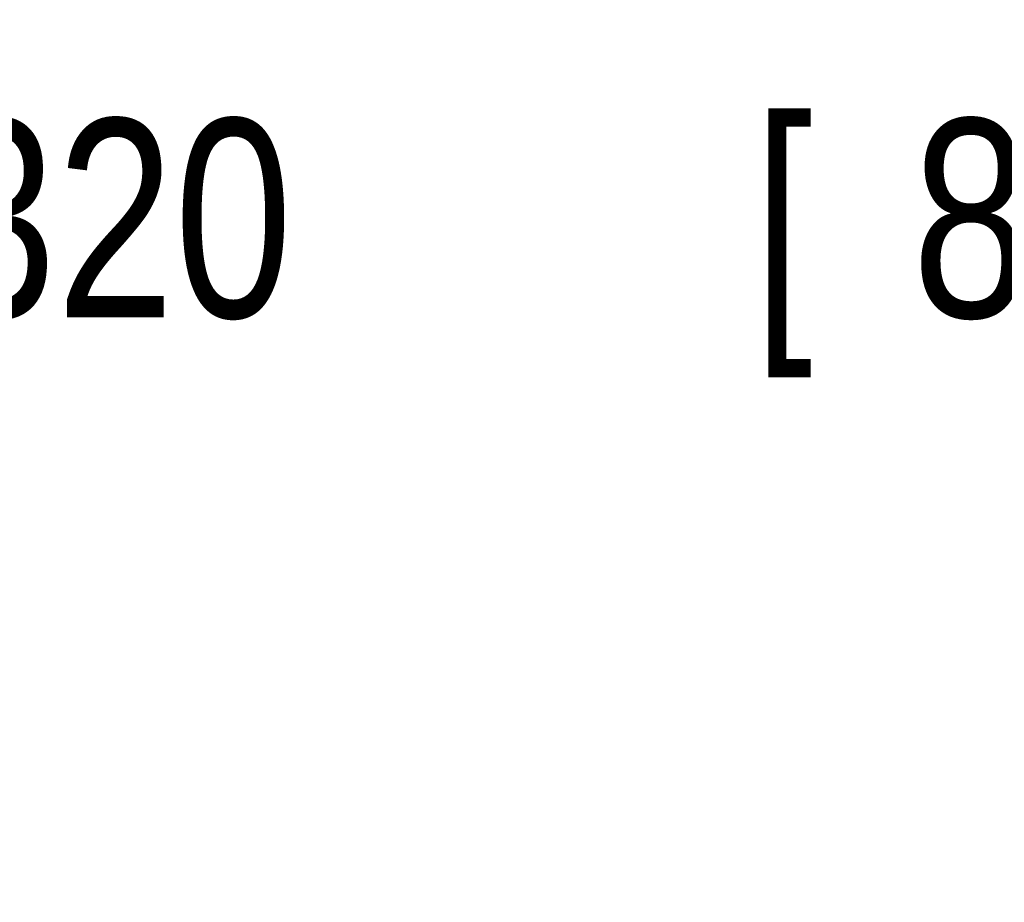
# Model space of a CAD drawing. Header units: inches. Extents: x 0 to 34, y 0 to 22.
# Tile 50 of 75: x 16.648 to 17.269, y 14.085 to 14.64. Entities that reach past the tile are written whole.
import ezdxf

# ---------------------------------------------------------------- set-up
doc = ezdxf.new("R2010")
doc.units = ezdxf.units.IN
doc.header["$LTSCALE"] = 1.87
doc.header["$MEASUREMENT"] = 0
doc.layers.get('0').update_dxf_attribs({"linetype": 'CONTINUOUS'})
doc.layers.add('DIMENSIONS', color=7, linetype='CONTINUOUS')
doc.styles.get("Standard").update_dxf_attribs({"font": 'txt', "width": 0.8})
doc.dimstyles.new('DIMSTYLE_1', dxfattribs={"dimtxt": 0.125, "dimasz": 0.18, "dimexe": 0.18, "dimexo": 0.0625, "dimgap": 0.09, "dimtad": 0, "dimtih": 1, "dimtoh": 1, "dimdec": 3, "dimzin": 4, "dimdsep": 46, "dimtxsty": 'STANDARD', "dimblk": '_FILLED', "dimblk1": '_FILLED', "dimblk2": '_FILLED', "dimcen": 0.09, "dimadec": 0, "dimazin": 0, "dimtp": 0.01, "dimtm": 0.01, "dimtfac": 1, "dimtdec": 3, "dimtofl": 0, "dimtmove": 0, "dimatfit": 3, "dimldrblk": '_FILLED', "dimfxl": 1, "dimtolj": 1, "dimtzin": 4, "dimarcsym": 0})

# ---------------------------------------------------------------- blocks, each defined once
blk = doc.blocks.new('_FILLED')
at = {"color": 0, "linetype": 'BYBLOCK'}
blk.add_solid([(0, 0), (-1, 0.1736), (-1, -0.1736)], dxfattribs=at)
blk = doc.blocks.new('*D5')
at = {"layer": 'DIMENSIONS', "color": 2, "linetype": 'CONTINUOUS'}
for p, q in [((15.4881, 13.68455), (15.4881, 14.64042)), ((18.8081, 13.71858), (18.8081, 14.64042)), ((15.4881, 14.51542), (16.4231, 14.51542)), ((18.8081, 14.51542), (17.8731, 14.51542))]:
    blk.add_line(p, q, dxfattribs=at)
at = {"layer": 'DIMENSIONS', "color": 2, "linetype": 'CONTINUOUS', "xscale": 0.18, "yscale": 0.18, "zscale": 0.18, "rotation": 180}
blk.add_blockref('_FILLED', (15.4881, 14.51542), dxfattribs=at)
at = {"layer": 'DIMENSIONS', "color": 2, "linetype": 'CONTINUOUS', "xscale": 0.18, "yscale": 0.18, "zscale": 0.18}
blk.add_blockref('_FILLED', (18.8081, 14.51542), dxfattribs=at)
at = {"layer": 'DIMENSIONS', "color": 2, "linetype": 'CONTINUOUS', "width": 0.8}
for s, p in [('[', (17.1106, 14.45292)), (']', (17.7106, 14.45292)), ('3.320', (16.4856, 14.45292)), ('84.33', (17.2106, 14.45292))]:
    blk.add_text(s, height=0.125, dxfattribs=at).set_placement(p)

msp = doc.modelspace()

# ---------------------------------------------------------------- dimensions: what is measured, and where the dimension line sits
at = {"layer": 'DIMENSIONS', "color": 2, "linetype": 'CONTINUOUS'}
dim = msp.add_linear_dim(base=(15.4881, 14.51542), p1=(18.8081, 13.71858), p2=(15.4881, 13.68455), angle=180, dimstyle='DIMSTYLE_1', dxfattribs=at)
dim.commit()
dim.dimension.update_dxf_attribs({"geometry": '*D5', "text_midpoint": (17.1481, 14.51542), "dimtype": 160})

doc.saveas('drawing.dxf')
